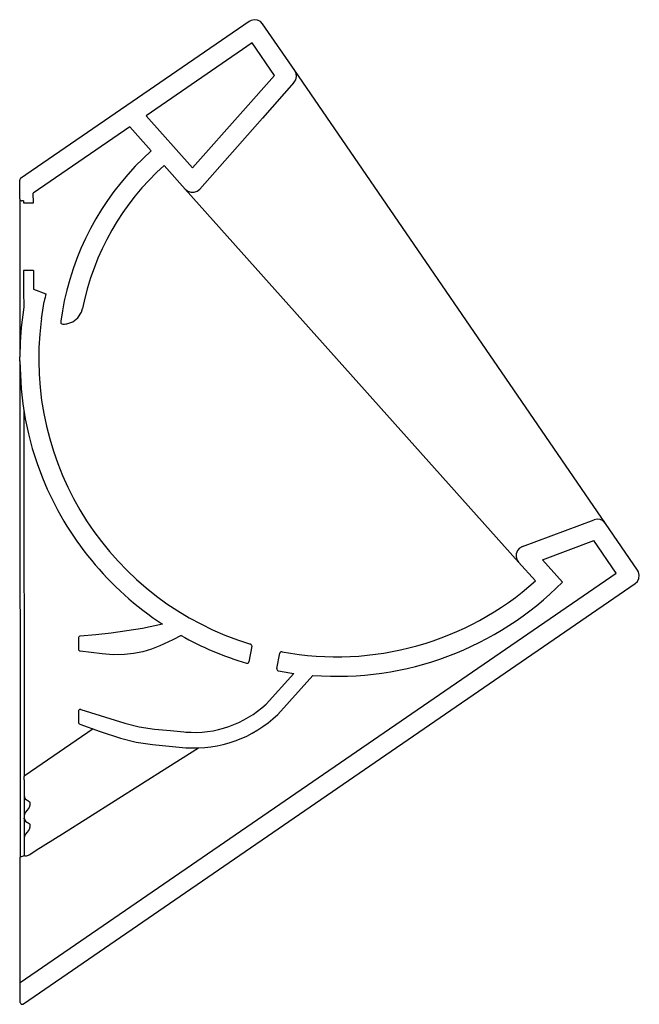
# Model space of a CAD drawing. Header units: millimetres. Extents: x 0 to 0.318, y 0.001 to 0.506.
import ezdxf

# ---------------------------------------------------------------- set-up
doc = ezdxf.new("R2010")
doc.units = ezdxf.units.MM
doc.header["$LTSCALE"] = 0.6
doc.layers.add('BLOCKS', color=3, linetype='Continuous')

msp = doc.modelspace()

# ---------------------------------------------------------------- linework, layer by layer
at = {"layer": 'BLOCKS', "linetype": 'Continuous'}
for p, q in [((0.1174840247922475, 0.5052643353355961), (0.0001449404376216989, 0.4246718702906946)), ((0.1409082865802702, 0.4799911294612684), (0.124436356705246, 0.5039735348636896)), ((0.1190242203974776, 0.4941903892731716), (0.06456952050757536, 0.4567890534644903)), ((0.1304535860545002, 0.4775497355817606), (0.1190242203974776, 0.4941903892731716)), ((0.3004534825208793, 0.2477003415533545), (0.1409082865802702, 0.4799911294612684)), ((0.08843425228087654, 0.4300837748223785), (0.06456952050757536, 0.4567890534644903)), ((0.05625913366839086, 0.4510811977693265), (0.006716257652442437, 0.4170534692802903)), ((0.05625913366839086, 0.4510811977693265), (0.06720568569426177, 0.4388317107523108)), ((0.07386925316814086, 0.4313749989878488), (0.08472374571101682, 0.4192285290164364)), ((-0.0002815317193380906, 0.4141465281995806), (-0.0002889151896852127, 0.4238467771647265)), ((0.006720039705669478, 0.412084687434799), (0.006716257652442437, 0.4170534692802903)), ((0.08472374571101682, 0.4192285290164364), (0.2557993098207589, 0.2277903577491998)), ((-0.0002815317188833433, 0.4141465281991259), (-0.0002444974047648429, 0.3654916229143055)), ((0.00171921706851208, 0.4131635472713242), (0.001720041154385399, 0.4120808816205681)), ((0.001746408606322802, 0.3774398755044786), (0.001754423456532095, 0.3669101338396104)), ((0.006746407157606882, 0.3774436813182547), (0.006753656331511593, 0.3679198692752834)), ((-0.0002444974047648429, 0.3654916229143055), (-0.0002442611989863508, 0.3651813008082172)), ((-0.0002442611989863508, 0.3651813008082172), (-0.0002198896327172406, 0.3331624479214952)), ((0.001754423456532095, 0.3669101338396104), (0.001760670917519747, 0.3587023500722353)), ((0.006753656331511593, 0.3679198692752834), (0.006753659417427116, 0.3679158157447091)), ((0.006753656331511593, 0.3679198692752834), (0.01316407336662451, 0.3655208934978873)), ((0.01085906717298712, 0.3526872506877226), (0.01233600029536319, 0.361563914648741)), ((-0.0002182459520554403, 0.3310030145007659), (-0.0002198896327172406, 0.3331624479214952)), ((-0.0002183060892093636, 0.3310820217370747), (-2.447184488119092e-05, 0.07642665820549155)), ((0.001800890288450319, 0.3058629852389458), (0.001944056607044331, 0.1177740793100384)), ((0.2577777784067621, 0.2358060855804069), (0.2945822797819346, 0.2495535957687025)), ((0.3169254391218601, 0.2237178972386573), (0.3004534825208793, 0.2477003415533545)), ((0.2681311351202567, 0.2289981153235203), (0.2944222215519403, 0.2388186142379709)), ((0.3058516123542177, 0.2221779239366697), (0.2944222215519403, 0.2388186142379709)), ((0.2557993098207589, 0.2277903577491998), (0.2644368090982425, 0.2181247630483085)), ((0.2783522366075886, 0.2175604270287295), (0.2681311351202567, 0.2289981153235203)), ((2.447184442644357e-05, 0.0121254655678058), (0.3058516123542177, 0.2221779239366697)), ((0.001598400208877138, 0.001074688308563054), (0.3156347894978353, 0.216765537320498)), ((0.02988994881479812, 0.1888704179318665), (0.02989428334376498, 0.183175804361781)), ((0.1188792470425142, 0.184624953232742), (0.1174104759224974, 0.1767135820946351)), ((0.1317556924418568, 0.1731490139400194), (0.1332160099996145, 0.1810148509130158)), ((0.1261771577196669, 0.1549928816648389), (0.1403699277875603, 0.1707177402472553)), ((0.1502616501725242, 0.1696691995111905), (0.1321497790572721, 0.1496021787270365)), ((0.02991859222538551, 0.1512393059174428), (0.0299228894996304, 0.1455936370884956)), ((0.03737530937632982, 0.142236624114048), (0.002507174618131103, 0.1183184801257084)), ((0.001945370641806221, 0.1160477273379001), (0.001944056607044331, 0.1177740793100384)), ((0.001945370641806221, 0.1160477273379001), (0.001951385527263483, 0.1081454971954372)), ((0.001951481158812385, 0.1080198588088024), (0.001959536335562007, 0.09743713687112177)), ((0.004954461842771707, 0.1041050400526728), (0.004954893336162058, 0.1035381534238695)), ((0.001959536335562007, 0.09743713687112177), (0.001960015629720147, 0.09680744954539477)), ((0.001960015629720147, 0.09680744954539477), (0.0019606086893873, 0.09602829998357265)), ((0.0019606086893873, 0.09602829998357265), (0.00200900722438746, 0.09643930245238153)), ((0.0019606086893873, 0.09602829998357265), (0.001968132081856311, 0.08614422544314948)), ((0.00496308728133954, 0.09277311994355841), (0.004963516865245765, 0.09220874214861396)), ((0.001968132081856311, 0.08614422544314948), (0.001972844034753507, 0.07995376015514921)), ((0.001975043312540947, 0.07706439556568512), (-2.447184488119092e-05, 0.07642665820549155)), ((2.447184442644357e-05, 0.0121254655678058), (-2.447184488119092e-05, 0.07642665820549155)), ((0.001972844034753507, 0.07995376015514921), (0.001974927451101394, 0.07721661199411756)), ((0.001975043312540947, 0.07706439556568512), (0.001974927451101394, 0.07721661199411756)), ((3.225641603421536e-05, 0.00189825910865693), (2.447184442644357e-05, 0.0121254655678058))]:
    msp.add_line(p, q, dxfattribs=at)
at = {"layer": 'BLOCKS'}
for p, q in [((0.00171921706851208, 0.4131635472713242), (0.0006674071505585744, 0.4131627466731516)), ((0.001720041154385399, 0.4120808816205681), (0.006720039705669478, 0.412084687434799)), ((0.006746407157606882, 0.3774436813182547), (0.001746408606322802, 0.3774398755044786)), ((0.01085906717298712, 0.3526872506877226), (0.01073888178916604, 0.3516918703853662)), ((0.0208268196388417, 0.3515268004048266), (0.02077395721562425, 0.3510732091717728)), ((0.03105237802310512, 0.1522333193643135), (0.0536390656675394, 0.1451331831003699))]:
    msp.add_line(p, q, dxfattribs=at)
at = {"layer": 'BLOCKS', "linetype": 'Continuous', "flags": 128}
for points in [[(0.1244363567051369, 0.5039735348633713), (0.1232669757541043, 0.5051782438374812), (0.1217647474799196, 0.5059279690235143), (0.1200990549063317, 0.5061381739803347), (0.1184577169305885, 0.5057851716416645), (0.1174840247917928, 0.5052643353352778)], [(0.1405306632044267, 0.4738459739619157), (0.1414166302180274, 0.4752720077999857), (0.1417806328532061, 0.4769109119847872), (0.1415816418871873, 0.4785779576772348), (0.1409082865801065, 0.4799911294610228)], [(0.1304535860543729, 0.477549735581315), (0.114269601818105, 0.4592679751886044), (0.0884342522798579, 0.4300837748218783)], [(0.1405306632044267, 0.4738459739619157), (0.1244189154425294, 0.4556457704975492), (0.09219593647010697, 0.4192458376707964)], [(0.0001449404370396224, 0.4246718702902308), (-9.599674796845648e-05, 0.4244379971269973), (-0.0002459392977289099, 0.4241375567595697), (-0.0002889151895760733, 0.423846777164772)], [(0.0847237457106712, 0.4192285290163), (0.08603681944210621, 0.4181821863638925), (0.08762222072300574, 0.4176294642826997), (0.08930117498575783, 0.4176326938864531), (0.09088434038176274, 0.418191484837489), (0.09219593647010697, 0.4192458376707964)], [(-0.0002815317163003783, 0.4141465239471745), (-0.000224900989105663, 0.4138155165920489), (-6.189488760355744e-05, 0.4135219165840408), (0.0001890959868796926, 0.4132988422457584), (0.000499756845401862, 0.4131714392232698), (0.0006674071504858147, 0.4131627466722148)], [(0.02259893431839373, 0.3618470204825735), (0.02171216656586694, 0.356679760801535), (0.02082681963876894, 0.3515268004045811)], [(0.001760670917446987, 0.3587023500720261), (0.0004487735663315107, 0.3482394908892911), (-6.263075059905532e-05, 0.340717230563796), (-0.0002198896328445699, 0.3331624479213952)], [(0.02387981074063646, 0.3500700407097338), (0.02697240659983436, 0.3511385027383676), (0.02961070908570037, 0.353210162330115), (0.03141774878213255, 0.3560404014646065), (0.03201890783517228, 0.3580009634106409)], [(0.02077395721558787, 0.3510732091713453), (0.02077298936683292, 0.3507444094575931), (0.02088134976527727, 0.3504338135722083), (0.0210847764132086, 0.3501788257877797), (0.0213626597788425, 0.3500024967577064), (0.02159313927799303, 0.3499470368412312)], [(-0.00021824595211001, 0.3310030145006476), (0.0004050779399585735, 0.3166776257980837), (0.001276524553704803, 0.3089801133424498), (0.00252158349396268, 0.3013341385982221), (0.004166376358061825, 0.2936384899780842), (0.006189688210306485, 0.2860335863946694), (0.008612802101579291, 0.2784640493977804), (0.01141091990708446, 0.2710249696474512)], [(0.3004534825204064, 0.2477003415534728), (0.2992840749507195, 0.2489050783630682), (0.2977818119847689, 0.2496548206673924), (0.2961160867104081, 0.2498650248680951), (0.2945822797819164, 0.2495535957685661)], [(0.2577777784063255, 0.2358060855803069), (0.2563260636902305, 0.2349629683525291), (0.255235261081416, 0.2336868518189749), (0.2546283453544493, 0.2321216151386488), (0.2545737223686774, 0.2304436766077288), (0.2550775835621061, 0.2288421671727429), (0.2557993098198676, 0.2277903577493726)], [(0.3156347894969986, 0.216765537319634), (0.3168394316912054, 0.2179348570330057), (0.3175891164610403, 0.2194370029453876), (0.3177993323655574, 0.2211026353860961), (0.3174463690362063, 0.2227439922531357), (0.3169254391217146, 0.223717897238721)], [(0.07304692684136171, 0.1959423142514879), (0.06280843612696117, 0.1937976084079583), (0.04661069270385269, 0.1913280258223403), (0.03874603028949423, 0.1904415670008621), (0.03084070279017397, 0.1898710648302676)], [(0.03084070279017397, 0.1898710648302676), (0.03051311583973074, 0.1897984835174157), (0.03022801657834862, 0.1896215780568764), (0.0300173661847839, 0.1893601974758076), (0.02990487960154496, 0.1890435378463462), (0.02988994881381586, 0.1888704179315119)], [(0.08255359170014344, 0.1901566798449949), (0.0783433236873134, 0.1879979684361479), (0.07167667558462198, 0.184900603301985), (0.06734412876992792, 0.1832041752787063), (0.06290355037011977, 0.1818227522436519), (0.05821450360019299, 0.1808454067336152), (0.05344962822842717, 0.1803458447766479), (0.04778547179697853, 0.1802954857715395), (0.04213015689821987, 0.1806779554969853), (0.03074465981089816, 0.1821855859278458)], [(0.02989428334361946, 0.1831758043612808), (0.02995110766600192, 0.1828435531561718), (0.03011473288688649, 0.1825488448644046), (0.03036658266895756, 0.1823252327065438), (0.03067768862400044, 0.1821980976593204), (0.03074465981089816, 0.1821855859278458)], [(0.1188792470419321, 0.1846249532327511), (0.1188839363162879, 0.1849573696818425), (0.1187786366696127, 0.1852725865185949), (0.1185742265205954, 0.185538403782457), (0.1182899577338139, 0.1857256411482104), (0.1181727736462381, 0.1857690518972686)], [(0.1343958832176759, 0.1818115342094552), (0.1340519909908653, 0.1818171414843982), (0.1337256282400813, 0.1817084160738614), (0.1334558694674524, 0.1814980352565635), (0.1332750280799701, 0.1812133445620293), (0.1332160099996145, 0.1810148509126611)], [(0.1161278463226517, 0.17594231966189), (0.116469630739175, 0.1759011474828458), (0.1168057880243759, 0.1759755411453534), (0.1170967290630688, 0.1761571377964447), (0.1173070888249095, 0.1764224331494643), (0.1174104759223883, 0.1767135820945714)], [(0.1317556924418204, 0.1731490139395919), (0.1317509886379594, 0.1728168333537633), (0.1318562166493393, 0.1725018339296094), (0.1320604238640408, 0.1722363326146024), (0.1323443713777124, 0.1720493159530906), (0.132570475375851, 0.1719793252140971)], [(0.03105237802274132, 0.1522333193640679), (0.03071751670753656, 0.1522218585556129), (0.0304053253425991, 0.152100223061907), (0.03015070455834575, 0.1518820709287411), (0.02998207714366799, 0.1515914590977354), (0.02991859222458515, 0.1512393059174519)], [(0.02992288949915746, 0.1455936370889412), (0.0299796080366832, 0.1452620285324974), (0.03014291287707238, 0.1449678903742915), (0.03039429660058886, 0.1447445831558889), (0.03060250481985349, 0.1446460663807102)], [(0.03060250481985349, 0.1446460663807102), (0.04096415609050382, 0.1409598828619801), (0.05138396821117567, 0.1374454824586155), (0.05952488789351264, 0.1354068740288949), (0.0679133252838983, 0.1341966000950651), (0.0764277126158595, 0.1334367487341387), (0.08493280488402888, 0.1325879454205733)], [(0.05363906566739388, 0.1451331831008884), (0.06107278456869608, 0.143271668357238), (0.06884137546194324, 0.1421508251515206), (0.07718100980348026, 0.1414065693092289), (0.08572777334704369, 0.1405536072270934)], [(0.004843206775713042, 0.07779017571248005), (0.00822464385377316, 0.07992221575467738), (0.02174932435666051, 0.08845193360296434), (0.07583093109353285, 0.1225957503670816), (0.09157407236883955, 0.1325611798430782)], [(0.002507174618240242, 0.1183184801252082), (0.002386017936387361, 0.118276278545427), (0.002275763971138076, 0.1182242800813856), (0.002178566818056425, 0.1181635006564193), (0.002096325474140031, 0.1180951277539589), (0.002030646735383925, 0.1180204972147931), (0.001982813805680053, 0.1179410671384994), (0.001953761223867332, 0.1178583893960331), (0.001944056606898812, 0.1177740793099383)], [(0.001960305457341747, 0.1081301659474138), (0.001954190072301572, 0.108013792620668), (0.002125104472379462, 0.1071290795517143), (0.002552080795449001, 0.1063642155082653), (0.00324048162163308, 0.1057459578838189), (0.003979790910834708, 0.1054149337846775)], [(0.004954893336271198, 0.1035381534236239), (0.004930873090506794, 0.1031707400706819), (0.004501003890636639, 0.1018412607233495), (0.003623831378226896, 0.1005535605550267)], [(0.003955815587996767, 0.1053860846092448), (0.004109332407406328, 0.105350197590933), (0.004580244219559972, 0.1050550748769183), (0.004856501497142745, 0.104651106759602), (0.004954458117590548, 0.1041075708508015), (0.004954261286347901, 0.1041048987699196)], [(0.003623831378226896, 0.1005535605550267), (0.002525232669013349, 0.09924343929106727), (0.001988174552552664, 0.097828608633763), (0.001959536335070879, 0.09743713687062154)], [(0.002008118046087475, 0.09673377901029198), (0.001961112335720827, 0.09612806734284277), (0.001967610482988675, 0.09603001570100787)], [(0.001968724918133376, 0.09679225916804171), (0.001962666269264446, 0.09667987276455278), (0.002132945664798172, 0.09579589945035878), (0.002621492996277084, 0.0949562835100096), (0.003330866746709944, 0.09436116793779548), (0.003990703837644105, 0.09408748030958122)], [(0.004963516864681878, 0.09220874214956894), (0.004937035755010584, 0.09182642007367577), (0.004504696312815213, 0.09051959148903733), (0.003632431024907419, 0.08925552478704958)], [(0.003962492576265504, 0.09405176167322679), (0.004113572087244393, 0.09401625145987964), (0.004588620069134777, 0.0937186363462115), (0.004865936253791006, 0.0933137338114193), (0.004963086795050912, 0.09277365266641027), (0.004963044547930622, 0.0927730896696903)], [(0.003632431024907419, 0.08925552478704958), (0.002540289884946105, 0.08795980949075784), (0.00200002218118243, 0.08655771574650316), (0.001968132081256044, 0.08614422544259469)], [(0.001974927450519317, 0.07721661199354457), (0.002375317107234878, 0.07713627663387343), (0.003262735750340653, 0.07716743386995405), (0.004253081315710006, 0.0774737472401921), (0.004843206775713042, 0.07779017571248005)], [(3.225641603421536e-05, 0.00189825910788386), (8.888226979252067e-05, 0.001567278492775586), (0.0002518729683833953, 0.001273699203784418), (0.0005028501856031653, 0.001050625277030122), (0.000813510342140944, 0.0009232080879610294), (0.001148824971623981, 0.0009058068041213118), (0.001470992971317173, 0.001000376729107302), (0.001598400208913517, 0.001074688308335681)]]:
    msp.add_lwpolyline(points, dxfattribs=at)
at = {"layer": 'BLOCKS', "linetype": 'Continuous'}
for centre, radius, start, end in [((0.1624894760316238, 0.3322065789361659), 0.142996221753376, 131.7850411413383, 168.036923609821), ((0.1624894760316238, 0.3322065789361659), 0.1329959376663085, 131.7850411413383, 168.8166859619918), ((0.1624894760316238, 0.3322065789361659), 0.1529964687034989, 167.4233417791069, 168.9373383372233), ((0.1624894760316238, 0.3322065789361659), 0.1529964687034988, 172.6830646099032, 253.1624978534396), ((0.1624894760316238, 0.3322065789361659), 0.1629966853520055, 202.0462513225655, 236.7194913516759), ((0.1624894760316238, 0.3322065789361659), 0.152996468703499, 259.4191687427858, 311.7850411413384), ((0.1624894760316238, 0.3322065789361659), 0.1629966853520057, 265.6976939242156, 315.3023999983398), ((0.1624894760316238, 0.3322065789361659), 0.1629966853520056, 240.6321925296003, 253.4750431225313), ((0.1624894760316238, 0.3322065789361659), 0.1629966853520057, 259.4230510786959, 262.2005819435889), ((0.08938360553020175, 0.1942604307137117), 0.05381176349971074, 265.2490715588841, 313.1370290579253), ((0.08938360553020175, 0.1942604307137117), 0.06183288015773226, 265.8722152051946, 313.7601727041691)]:
    msp.add_arc(centre, radius, start, end, dxfattribs=at)
at = {"layer": 'BLOCKS'}
msp.add_arc((0.02215357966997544, 0.3603061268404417), 0.0103806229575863, 267.2055202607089, 279.5723900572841, dxfattribs=at)

doc.saveas('drawing.dxf')
